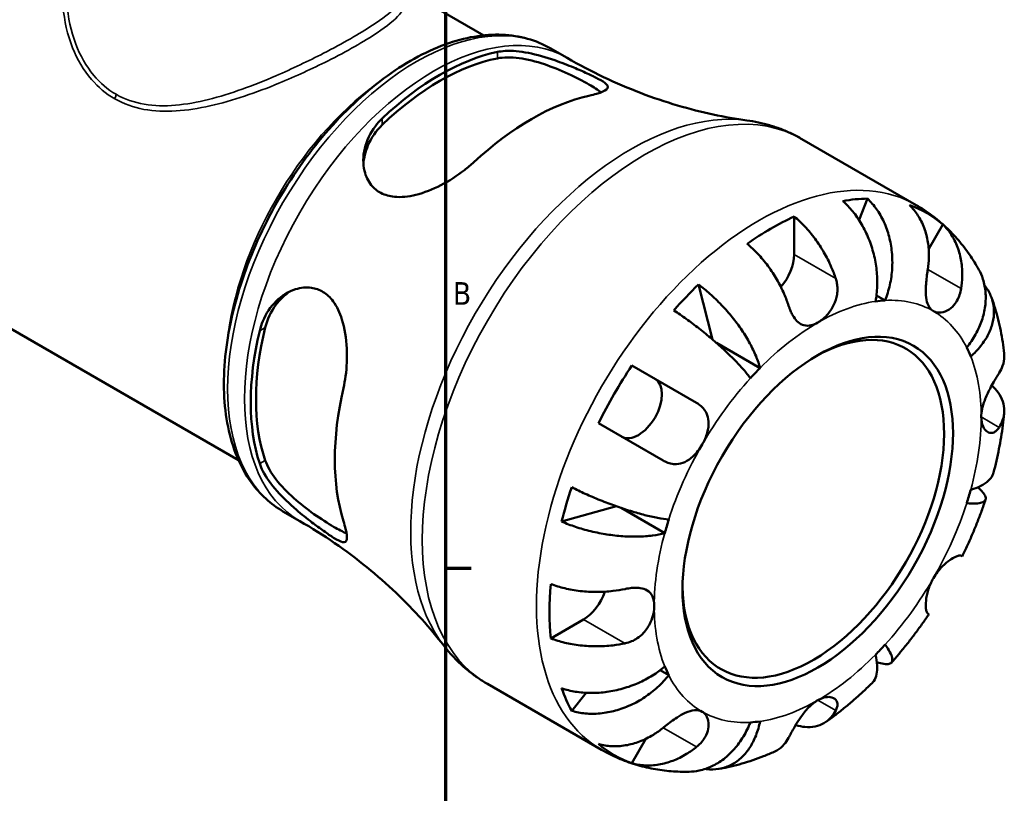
# Model space of a CAD drawing. Header units: millimetres. Extents: x 0 to 897, y 0 to 599.
# Tile 9 of 10: x 763 to 897, y 415 to 520. Entities that reach past the tile are written whole.
import ezdxf

# ---------------------------------------------------------------- set-up
doc = ezdxf.new("R2010")
doc.units = ezdxf.units.MM
for name, color, linetype, lineweight in [('Border (ANSI)', 7, 'Continuous', 70), ('Visible (ANSI)', 7, 'Continuous', 50), ('Visible Narrow (ANSI)', 7, 'Continuous', 35)]:
    doc.layers.add(name, color=color, linetype=linetype, lineweight=lineweight)
doc.styles.add('Note Text (ANSI)', font='tahoma.ttf')

# ---------------------------------------------------------------- blocks, each defined once
blk = doc.blocks.new('Borders Default Border')
at = {"layer": 'Border (ANSI)'}
blk.add_line((821, 445.5), (824.45, 445.5), dxfattribs=at)
at = {"layer": 'Border (ANSI)', "flags": 128}
blk.add_lwpolyline([(20, 20), (20, 574), (821, 574), (821, 20), (20, 20)], dxfattribs=at)
at = {"layer": 'Border (ANSI)', "insert": (821.99, 481.1), "char_height": 3.05, "attachment_point": 7, "style": 'Note Text (ANSI)'}
blk.add_mtext('B', dxfattribs=at)

msp = doc.modelspace()

# ---------------------------------------------------------------- linework, layer by layer
at = {"layer": 'Visible (ANSI)'}
for p, q in [((815.071, 523.915), (826.18, 517.501)), ((835.156, 515.754), (837.433, 514.439)), ((869.156, 503.485), (884.588, 494.575)), ((878.007, 495.438), (876.869, 492.55)), ((868.111, 493.007), (868.111, 487.877)), ((888.195, 491.953), (886.29, 488.653)), ((855.171, 483.841), (857.085, 476.399)), ((753.618, 482.838), (793.03, 460.083)), ((880.398, 481.682), (879.224, 482.36)), ((863.495, 472.547), (857.61, 475.945)), ((846.163, 472.881), (854.914, 467.829)), ((850.414, 460.035), (841.663, 465.087)), ((844.078, 453.87), (836.676, 451.806)), ((799.031, 453.183), (801.308, 451.869)), ((850.618, 450.245), (844.733, 453.642)), ((890.664, 447.189), (890.821, 447.098)), ((886.321, 439.304), (886.164, 439.395)), ((839.65, 438.581), (835.208, 436.017)), ((851.159, 431.038), (849.985, 431.716)), ((826.656, 429.873), (842.088, 420.963)), ((839.982, 428.66), (838.051, 426.231)), ((848.068, 422.45), (846.163, 419.15))]:
    msp.add_line(p, q, dxfattribs=at)
for centre, major_axis, start_param, end_param in [((737.961, 530.156), (21.25, 36.806), 6.0560366, 9.6646519), ((820.222, 482.662), (18.065, 31.29), 0.476039, 1.0947573), ((820.222, 482.662), (17.562, 30.419), 0.4668719, 1.1039244), ((832.597, 475.518), (-18.781, -32.53), 3.6297891, 4.2241925), ((864.929, 456.851), (21.136, 36.609), 0.3325614, 0.4528367), ((864.929, 456.851), (21.136, 36.609), 6.1765316, 6.3898391), ((864.929, 456.851), (21.136, 36.609), 0.6787444, 0.8920519), ((864.929, 486.04), (-2.25, -3.897), 1.2311585, 2.3561945), ((864.929, 456.851), (21.136, 36.609), 1.1179596, 1.2382349), ((871.293, 453.176), (15.625, 27.063), 0.3606936, 0.4247045), ((870.692, 453.523), (12.5, 21.651), 2.3730532, 7.0517248), ((820.222, 482.662), (17.562, 30.419), 2.0376683, 2.6747207), ((820.222, 482.662), (18.065, 31.29), 2.0468353, 2.6655537), ((871.293, 453.176), (15.625, 27.063), 5.8584808, 5.9224917), ((864.929, 456.851), (21.136, 36.609), 1.4641426, 1.6774501), ((871.293, 453.176), (-15.625, -27.063), 4.2876844, 4.3516954), ((847.054, 467.171), (2.25, 3.897), 3.1415927, 6.2831853), ((832.597, 475.518), (-18.781, -32.53), 5.2005854, 5.7949889), ((864.929, 456.851), (21.136, 36.609), 1.9033577, 2.0236331), ((871.293, 453.176), (15.625, 27.063), 5.0730826, 5.1370935), ((871.293, 453.176), (-15.625, -27.063), 5.0730826, 5.1370935), ((864.929, 456.851), (21.136, 36.609), 2.2495407, 2.4628482), ((839.65, 442.256), (-2.25, -3.897), 0.7853982, 1.9104341), ((871.293, 453.176), (15.625, 27.063), 4.2876844, 4.3516954), ((871.293, 453.176), (-15.625, -27.063), 5.8584808, 5.9224917), ((864.929, 456.851), (-21.136, -36.609), 5.8303486, 5.9506239), ((871.293, 453.176), (-15.625, -27.063), 0.3606936, 0.4247045), ((864.929, 456.851), (-21.136, -36.609), 6.1765316, 6.3898391)]:
    msp.add_ellipse(centre, major_axis=major_axis, ratio=0.5773503, start_param=start_param, end_param=end_param, dxfattribs=at)
msp.add_ellipse((871.293, 453.176), major_axis=(12.925, 22.387), ratio=0.5773503, dxfattribs=at)
for points, knots in [([(835.156, 515.754), (833.225, 516.869), (831.012, 517.482), (826.2, 517.683), (823.588, 517.224), (818.167, 515.254), (815.352, 513.688), (809.876, 509.62), (807.218, 507.111), (802.335, 501.425), (800.111, 498.253), (796.304, 491.558), (794.723, 488.037), (792.356, 480.983), (791.573, 477.451), (790.902, 470.707), (791.017, 467.496), (792.185, 461.742), (793.231, 459.189), (795.908, 455.482), (797.361, 454.148), (799.031, 453.183)], [5.4977871, 5.4977871, 5.4977871, 5.4977871, 5.7909072, 5.7909072, 6.0999016, 6.0999016, 6.4256683, 6.4256683, 6.7535463, 6.7535463, 7.0801067, 7.0801067, 7.4061037, 7.4061037, 7.732744, 7.732744, 8.0606802, 8.0606802, 8.3858374, 8.3858374, 8.6393798, 8.6393798, 8.6393798, 8.6393798]), ([(828.001, 515.253), (828.33, 515.322), (828.684, 515.367), (830.005, 515.441), (831.074, 515.341), (833.344, 514.896), (834.551, 514.545), (836.627, 513.825), (837.496, 513.487), (838.971, 512.876), (839.58, 512.61), (840.7, 512.097), (841.189, 511.859), (842.13, 511.36), (842.502, 511.122), (843, 510.635), (843.009, 510.406), (842.525, 509.986), (842.076, 509.793), (841.11, 509.509), (840.763, 509.42), (840.375, 509.333)], [-3.0759141, -3.0759141, -3.0759141, -3.0759141, -2.9287318, -2.9287318, -2.5566537, -2.5566537, -2.1766242, -2.1766242, -1.8951636, -1.8951636, -1.6697738, -1.6697738, -1.4349548, -1.4349548, -1.1219105, -1.1219105, -0.7071933, -0.7071933, -0.3305177, -0.3305177, -0.157424, -0.157424, -0.157424, -0.157424]), ([(828.001, 514.39), (828.813, 514.549), (829.831, 514.56), (832.04, 514.265), (833.231, 513.962), (835.389, 513.246), (836.51, 512.796), (838.61, 511.832), (839.59, 511.322), (841.025, 510.494), (841.593, 510.128), (842.017, 509.799)], [1.3355026, 1.3355026, 1.3355026, 1.3355026, 1.6984425, 1.6984425, 2.0613825, 2.0613825, 2.3942509, 2.3942509, 2.7271193, 2.7271193, 3.0030519, 3.0030519, 3.0030519, 3.0030519]), ([(837.433, 514.439), (839.041, 513.511), (840.687, 512.647), (844.011, 511.067), (845.689, 510.351), (849.035, 509.075), (850.702, 508.515), (853.983, 507.549), (855.597, 507.143), (858.733, 506.474), (860.255, 506.211), (861.715, 506.01)], [5.49778714, 5.49778714, 5.49778714, 5.49778714, 5.54402193, 5.54402193, 5.59025671, 5.59025671, 5.63649149, 5.63649149, 5.68272628, 5.68272628, 5.72896106, 5.72896106, 5.72896106, 5.72896106]), ([(824.819, 500.352), (824.424, 499.984), (823.995, 499.624), (822.564, 498.524), (821.483, 497.837), (819.255, 496.691), (818.103, 496.23), (815.979, 495.7), (814.997, 495.592), (813.427, 495.751), (812.815, 495.921), (811.759, 496.471), (811.321, 496.829), (810.522, 497.813), (810.217, 498.463), (809.816, 500.126), (809.83, 501.172), (810.316, 503.261), (810.804, 504.304), (811.789, 505.6), (812.102, 505.947), (812.444, 506.272)], [-3.1182499, -3.1182499, -3.1182499, -3.1182499, -2.9417429, -2.9417429, -2.5627281, -2.5627281, -2.1855122, -2.1855122, -1.8530347, -1.8530347, -1.613115, -1.613115, -1.3882729, -1.3882729, -1.1105161, -1.1105161, -0.7367728, -0.7367728, -0.3494684, -0.3494684, -0.1961573, -0.1961573, -0.1961573, -0.1961573]), ([(869.156, 503.485), (868.698, 503.75), (868.229, 503.996), (867.273, 504.45), (866.786, 504.658), (865.799, 505.034), (865.299, 505.203), (864.288, 505.501), (863.778, 505.63), (862.751, 505.849), (862.234, 505.939), (861.715, 506.01)], [5.49778714, 5.49778714, 5.49778714, 5.49778714, 5.54402193, 5.54402193, 5.59025671, 5.59025671, 5.63649149, 5.63649149, 5.68272628, 5.68272628, 5.72896106, 5.72896106, 5.72896106, 5.72896106]), ([(809.9, 500.116), (809.959, 500.939), (810.16, 501.8), (810.95, 503.66), (811.632, 504.63), (812.444, 505.408)], [0.74301866, 0.74301866, 0.74301866, 0.74301866, 1.02867671, 1.02867671, 1.39161666, 1.39161666, 1.39161666, 1.39161666]), ([(879.092, 481.552), (879.215, 482.176), (879.302, 482.886), (879.357, 484.342), (879.326, 485.088), (879.177, 486.456), (879.047, 487.205), (878.675, 488.677), (878.434, 489.4), (877.913, 490.68), (877.587, 491.354), (876.846, 492.62), (876.432, 493.212), (875.63, 494.197), (875.172, 494.683), (874.688, 495.109)], [5.0161165, 5.0161165, 5.0161165, 5.0161165, 5.2257877, 5.2257877, 5.4354588, 5.4354588, 5.6443437, 5.6443437, 5.8532286, 5.8532286, 6.0615671, 6.0615671, 6.2699056, 6.2699056, 6.472482, 6.472482, 6.472482, 6.472482]), ([(878.007, 495.438), (878.464, 495.009), (878.883, 494.519), (879.589, 493.524), (879.938, 492.927), (880.526, 491.645), (880.764, 490.962), (881.105, 489.665), (881.24, 488.931), (881.382, 487.436), (881.389, 486.676), (881.303, 485.284), (881.202, 484.524), (880.875, 483.042), (880.649, 482.318), (880.398, 481.682)], [0.2134337, 0.2134337, 0.2134337, 0.2134337, 0.41601, 0.41601, 0.6243485, 0.6243485, 0.832687, 0.832687, 1.0415719, 1.0415719, 1.2504568, 1.2504568, 1.4601279, 1.4601279, 1.6697991, 1.6697991, 1.6697991, 1.6697991]), ([(886.164, 485.871), (886.249, 486.4), (886.303, 486.955), (886.336, 488.225), (886.285, 488.935), (886.083, 490.19), (885.915, 490.852), (885.447, 492.097), (885.147, 492.679), (884.516, 493.65), (884.13, 494.129), (883.695, 494.551)], [5.50227189, 5.50227189, 5.50227189, 5.50227189, 5.66172607, 5.66172607, 5.87111315, 5.87111315, 6.07951382, 6.07951382, 6.28791448, 6.28791448, 6.49007585, 6.49007585, 6.49007585, 6.49007585]), ([(893.064, 485.828), (892.677, 486.528), (892.253, 487.214), (891.333, 488.547), (890.836, 489.194), (889.769, 490.439), (889.199, 491.036), (887.99, 492.168), (887.35, 492.703), (886.012, 493.697), (885.312, 494.157), (884.588, 494.575)], [5.16365593, 5.16365593, 5.16365593, 5.16365593, 5.23048217, 5.23048217, 5.29730842, 5.29730842, 5.36413466, 5.36413466, 5.4309609, 5.4309609, 5.49778714, 5.49778714, 5.49778714, 5.49778714]), ([(868.111, 493.007), (868.62, 492.593), (869.117, 492.124), (870.011, 491.18), (870.487, 490.615), (871.377, 489.412), (871.79, 488.775), (872.485, 487.568), (872.831, 486.887), (873.356, 485.673), (873.556, 485.143), (873.721, 484.639)], [0.21343841, 0.21343841, 0.21343841, 0.21343841, 0.41559978, 0.41559978, 0.62400044, 0.62400044, 0.8324011, 0.8324011, 1.04178819, 1.04178819, 1.20124236, 1.20124236, 1.20124236, 1.20124236]), ([(888.195, 491.953), (888.63, 491.531), (889.016, 491.052), (889.647, 490.081), (889.947, 489.499), (890.415, 488.254), (890.583, 487.592), (890.785, 486.337), (890.836, 485.627), (890.803, 484.357), (890.749, 483.802), (890.664, 483.273)], [0.21343841, 0.21343841, 0.21343841, 0.21343841, 0.41559978, 0.41559978, 0.62400044, 0.62400044, 0.8324011, 0.8324011, 1.04178819, 1.04178819, 1.20124236, 1.20124236, 1.20124236, 1.20124236]), ([(867.357, 480.965), (867.192, 481.468), (866.992, 481.999), (866.467, 483.213), (866.121, 483.894), (865.426, 485.1), (865.013, 485.738), (864.123, 486.941), (863.647, 487.505), (862.753, 488.45), (862.256, 488.918), (861.747, 489.333)], [5.50227189, 5.50227189, 5.50227189, 5.50227189, 5.66172607, 5.66172607, 5.87111315, 5.87111315, 6.07951382, 6.07951382, 6.28791448, 6.28791448, 6.49007585, 6.49007585, 6.49007585, 6.49007585]), ([(886.918, 480.24), (886.748, 480.338), (886.597, 480.47), (886.332, 480.806), (886.22, 481.015), (886.018, 481.578), (885.948, 481.954), (885.883, 482.775), (885.885, 483.207), (885.928, 483.977), (885.956, 484.298), (886.027, 484.934), (886.068, 485.245), (886.13, 485.658), (886.147, 485.765), (886.164, 485.871)], [0, 0, 0, 0, 0.10230486, 0.10230486, 0.2116531, 0.2116531, 0.35868741, 0.35868741, 0.49861539, 0.49861539, 0.59613895, 0.59613895, 0.69034298, 0.69034298, 0.72355027, 0.72355027, 0.72355027, 0.72355027]), ([(891.427, 475.314), (891.853, 475.85), (892.27, 476.463), (892.971, 477.729), (893.256, 478.383), (893.665, 479.588), (893.827, 480.251), (894.001, 481.563), (894.013, 482.212), (893.918, 483.367), (893.803, 483.98), (893.468, 485.01), (893.278, 485.44), (893.064, 485.828)], [5.0161165, 5.0161165, 5.0161165, 5.0161165, 5.2257877, 5.2257877, 5.4354588, 5.4354588, 5.6443437, 5.6443437, 5.8532286, 5.8532286, 6.0615671, 6.0615671, 6.2233863, 6.2233863, 6.2233863, 6.2233863]), ([(873.721, 484.639), (873.789, 484.428), (873.844, 484.212), (873.921, 483.774), (873.944, 483.553), (873.959, 483.048), (873.942, 482.766), (873.822, 481.981), (873.664, 481.492), (873.193, 480.531), (872.873, 480.076), (872.132, 479.271), (871.714, 478.935), (871.293, 478.692)], [-0.72877811, -0.72877811, -0.72877811, -0.72877811, -0.65864576, -0.65864576, -0.58948737, -0.58948737, -0.50282865, -0.50282865, -0.34782332, -0.34782332, -0.17870564, -0.17870564, 0, 0, 0, 0]), ([(795.887, 477.593), (795.992, 478.034), (796.13, 478.462), (796.726, 479.911), (797.347, 480.828), (798.868, 482.319), (799.775, 482.885), (801.437, 483.412), (802.164, 483.488), (803.431, 483.308), (803.966, 483.117), (804.97, 482.501), (805.42, 482.076), (806.323, 480.872), (806.715, 480.039), (807.386, 477.916), (807.589, 476.563), (807.71, 473.939), (807.653, 472.666), (807.416, 470.894), (807.319, 470.353), (807.2, 469.837)], [-3.0759141, -3.0759141, -3.0759141, -3.0759141, -2.9287318, -2.9287318, -2.5566537, -2.5566537, -2.1766242, -2.1766242, -1.8951636, -1.8951636, -1.6697738, -1.6697738, -1.4349548, -1.4349548, -1.1219105, -1.1219105, -0.7071933, -0.7071933, -0.3305177, -0.3305177, -0.157424, -0.157424, -0.157424, -0.157424]), ([(855.171, 483.841), (855.707, 483.445), (856.244, 483.004), (857.232, 482.126), (857.771, 481.607), (858.81, 480.514), (859.31, 479.939), (860.179, 478.86), (860.628, 478.257), (861.447, 477.044), (861.817, 476.434), (862.422, 475.329), (862.713, 474.732), (863.187, 473.582), (863.371, 473.029), (863.495, 472.547)], [0.2134337, 0.2134337, 0.2134337, 0.2134337, 0.41601, 0.41601, 0.6243485, 0.6243485, 0.832687, 0.832687, 1.0415719, 1.0415719, 1.2504568, 1.2504568, 1.4601279, 1.4601279, 1.6697991, 1.6697991, 1.6697991, 1.6697991]), ([(890.664, 483.273), (890.642, 483.14), (890.616, 483.008), (890.516, 482.588), (890.424, 482.31), (890.188, 481.768), (890.042, 481.511), (889.636, 480.95), (889.359, 480.68), (888.701, 480.228), (888.319, 480.084), (887.571, 479.999), (887.216, 480.068), (886.918, 480.24)], [-0.72474413, -0.72474413, -0.72474413, -0.72474413, -0.68292689, -0.68292689, -0.58946764, -0.58946764, -0.49014387, -0.49014387, -0.34933517, -0.34933517, -0.17856496, -0.17856496, 0, 0, 0, 0]), ([(893.832, 483.73), (893.968, 483.559), (894.092, 483.387), (894.473, 482.796), (894.707, 482.308), (895.02, 481.289), (895.099, 480.758), (895.12, 479.766), (895.063, 479.215), (894.794, 478.113), (894.581, 477.563), (894.075, 476.572), (893.735, 476.041), (892.921, 475.023), (892.447, 474.537), (891.968, 474.118)], [0.3319439, 0.3319439, 0.3319439, 0.3319439, 0.41601, 0.41601, 0.6243485, 0.6243485, 0.832687, 0.832687, 1.0415719, 1.0415719, 1.2504568, 1.2504568, 1.4601279, 1.4601279, 1.6697991, 1.6697991, 1.6697991, 1.6697991]), ([(796.635, 478.025), (796.902, 479.118), (797.402, 480.193), (798.617, 481.807), (799.263, 482.412), (799.945, 482.874)], [1.33550259, 1.33550259, 1.33550259, 1.33550259, 1.69844254, 1.69844254, 1.98410059, 1.98410059, 1.98410059, 1.98410059]), ([(896.482, 474.51), (896.428, 475.025), (896.363, 475.538), (896.209, 476.561), (896.121, 477.071), (895.92, 478.086), (895.807, 478.591), (895.556, 479.597), (895.418, 480.097), (895.115, 481.092), (894.95, 481.586), (894.77, 482.076)], [4.82599837, 4.82599837, 4.82599837, 4.82599837, 4.87035092, 4.87035092, 4.91470347, 4.91470347, 4.95905602, 4.95905602, 5.00340857, 5.00340857, 5.04776112, 5.04776112, 5.04776112, 5.04776112]), ([(862.188, 471.168), (861.937, 471.515), (861.615, 471.922), (860.869, 472.785), (860.445, 473.241), (859.605, 474.099), (859.112, 474.579), (858.063, 475.55), (857.507, 476.04), (856.46, 476.93), (855.871, 477.411), (854.679, 478.343), (854.075, 478.794), (852.992, 479.571), (852.414, 479.969), (851.851, 480.337)], [5.0161165, 5.0161165, 5.0161165, 5.0161165, 5.2257877, 5.2257877, 5.4354588, 5.4354588, 5.6443437, 5.6443437, 5.8532286, 5.8532286, 6.0615671, 6.0615671, 6.2699056, 6.2699056, 6.472482, 6.472482, 6.472482, 6.472482]), ([(871.293, 478.692), (870.997, 478.521), (870.703, 478.398), (870.071, 478.245), (869.74, 478.24), (869.146, 478.395), (868.882, 478.538), (868.425, 478.935), (868.23, 479.168), (867.939, 479.618), (867.835, 479.806), (867.649, 480.19), (867.568, 480.382), (867.444, 480.706), (867.399, 480.834), (867.357, 480.965)], [0, 0, 0, 0, 0.1255823, 0.1255823, 0.27758688, 0.27758688, 0.41565829, 0.41565829, 0.53558864, 0.53558864, 0.6106285, 0.6106285, 0.67830711, 0.67830711, 0.7205994, 0.7205994, 0.7205994, 0.7205994]), ([(895.818, 471.881), (896.007, 472.18), (896.166, 472.503), (896.43, 473.262), (896.501, 473.702), (896.502, 474.237), (896.496, 474.372), (896.481, 474.51)], [5.50227189, 5.50227189, 5.50227189, 5.50227189, 5.66172607, 5.66172607, 5.87111315, 5.87111315, 5.93939248, 5.93939248, 5.93939248, 5.93939248]), ([(893.39, 465.934), (893.39, 466.261), (893.428, 466.609), (893.583, 467.366), (893.706, 467.774), (894.061, 468.719), (894.31, 469.247), (894.744, 470.077), (894.918, 470.387), (895.215, 470.9), (895.34, 471.108), (895.581, 471.504), (895.696, 471.689), (895.807, 471.864), (895.812, 471.872), (895.818, 471.881)], [-3.12621297, -3.12621297, -3.12621297, -3.12621297, -3.00592131, -3.00592131, -2.87295675, -2.87295675, -2.69789372, -2.69789372, -2.58338701, -2.58338701, -2.49547573, -2.49547573, -2.40310236, -2.40310236, -2.39831682, -2.39831682, -2.39831682, -2.39831682]), ([(894.811, 470.192), (895.145, 469.88), (895.43, 469.556), (895.917, 468.874), (896.143, 468.454), (896.436, 467.596), (896.503, 467.158), (896.501, 466.354), (896.43, 465.914), (896.166, 465.155), (896.007, 464.832), (895.818, 464.533)], [0.2406818, 0.2406818, 0.2406818, 0.2406818, 0.41559978, 0.41559978, 0.62400044, 0.62400044, 0.8324011, 0.8324011, 1.04178819, 1.04178819, 1.20124236, 1.20124236, 1.20124236, 1.20124236]), ([(854.914, 467.829), (855.018, 467.769), (855.119, 467.704), (855.433, 467.482), (855.628, 467.31), (855.979, 466.913), (856.129, 466.689), (856.412, 466.101), (856.508, 465.724), (856.569, 464.835), (856.503, 464.322), (856.203, 463.256), (855.966, 462.713), (855.668, 462.197)], [-0.72474413, -0.72474413, -0.72474413, -0.72474413, -0.68292689, -0.68292689, -0.58946764, -0.58946764, -0.49014387, -0.49014387, -0.34933517, -0.34933517, -0.17856496, -0.17856496, 0, 0, 0, 0]), ([(895.818, 464.533), (895.759, 464.44), (895.697, 464.354), (895.524, 464.147), (895.408, 464.041), (895.15, 463.87), (895.008, 463.813), (894.646, 463.759), (894.427, 463.806), (893.986, 464.078), (893.778, 464.33), (893.475, 465.015), (893.39, 465.449), (893.39, 465.934)], [-0.71968867, -0.71968867, -0.71968867, -0.71968867, -0.66913349, -0.66913349, -0.58448293, -0.58448293, -0.49008499, -0.49008499, -0.34765985, -0.34765985, -0.17827673, -0.17827673, 0, 0, 0, 0]), ([(895.047, 458.415), (895.186, 458.947), (895.317, 459.479), (895.561, 460.545), (895.675, 461.078), (895.885, 462.144), (895.981, 462.678), (896.156, 463.745), (896.235, 464.278), (896.374, 465.345), (896.434, 465.877), (896.485, 466.41)], [4.37130058, 4.37130058, 4.37130058, 4.37130058, 4.41625966, 4.41625966, 4.46121874, 4.46121874, 4.50617782, 4.50617782, 4.5511369, 4.5511369, 4.59609598, 4.59609598, 4.59609598, 4.59609598]), ([(855.668, 462.197), (855.498, 461.902), (855.308, 461.619), (854.884, 461.07), (854.648, 460.81), (854.059, 460.271), (853.698, 460.021), (852.955, 459.681), (852.582, 459.587), (851.936, 459.555), (851.672, 459.579), (851.157, 459.695), (850.908, 459.783), (850.581, 459.942), (850.497, 459.987), (850.414, 460.035)], [0, 0, 0, 0, 0.10230486, 0.10230486, 0.2116531, 0.2116531, 0.35868741, 0.35868741, 0.49861539, 0.49861539, 0.59613895, 0.59613895, 0.69034298, 0.69034298, 0.72355027, 0.72355027, 0.72355027, 0.72355027]), ([(807.2, 451.874), (807.321, 451.488), (807.42, 451.137), (807.656, 450.154), (807.711, 449.671), (807.589, 449.08), (807.413, 448.969), (806.809, 449.093), (806.412, 449.29), (805.489, 449.86), (805.036, 450.165), (804.032, 450.876), (803.502, 451.265), (802.251, 452.221), (801.535, 452.793), (799.895, 454.202), (798.996, 455.054), (797.43, 456.813), (796.77, 457.725), (796.141, 458.956), (795.996, 459.298), (795.887, 459.63)], [-3.1182499, -3.1182499, -3.1182499, -3.1182499, -2.9417429, -2.9417429, -2.5627281, -2.5627281, -2.1855122, -2.1855122, -1.8530347, -1.8530347, -1.613115, -1.613115, -1.3882729, -1.3882729, -1.1105161, -1.1105161, -0.7367728, -0.7367728, -0.3494684, -0.3494684, -0.1961573, -0.1961573, -0.1961573, -0.1961573]), ([(807.619, 450.219), (807.121, 450.422), (806.521, 450.73), (805.871, 451.106), (805.086, 451.559), (804.154, 452.153), (802.269, 453.49), (801.319, 454.235), (799.62, 455.746), (798.762, 456.626), (797.402, 458.392), (796.902, 459.279), (796.635, 460.062)], [-0.2759327, -0.2759327, -0.2759327, -0.2759327, 0, 0, 0, 0.3328684, 0.3328684, 0.6657368, 0.6657368, 1.0286767, 1.0286767, 1.3916167, 1.3916167, 1.3916167, 1.3916167]), ([(891.968, 456.108), (892.447, 456.241), (892.921, 456.415), (893.735, 456.821), (894.075, 457.054), (894.581, 457.518), (894.794, 457.791), (894.979, 458.192), (895.018, 458.303), (895.047, 458.415)], [5.01611651, 5.01611651, 5.01611651, 5.01611651, 5.22578768, 5.22578768, 5.43545884, 5.43545884, 5.64434374, 5.64434374, 5.72182144, 5.72182144, 5.72182144, 5.72182144]), ([(838.051, 456.433), (838.651, 456.13), (839.284, 455.828), (840.499, 455.279), (841.191, 454.981), (842.594, 454.415), (843.305, 454.146), (844.599, 453.683), (845.302, 453.447), (846.668, 453.024), (847.33, 452.837), (848.492, 452.539), (849.099, 452.4), (850.22, 452.185), (850.733, 452.109), (851.159, 452.066)], [0.2134337, 0.2134337, 0.2134337, 0.2134337, 0.41601, 0.41601, 0.6243485, 0.6243485, 0.832687, 0.832687, 1.0415719, 1.0415719, 1.2504568, 1.2504568, 1.4601279, 1.4601279, 1.6697991, 1.6697991, 1.6697991, 1.6697991]), ([(892.919, 456.432), (893.192, 456.199), (893.436, 455.96), (893.803, 455.511), (893.918, 455.303), (894.013, 454.964), (894.001, 454.801), (893.827, 454.537), (893.665, 454.435), (893.256, 454.298), (892.971, 454.251), (892.27, 454.223), (891.853, 454.243), (891.427, 454.287)], [0.4267756, 0.4267756, 0.4267756, 0.4267756, 0.6243485, 0.6243485, 0.832687, 0.832687, 1.0415719, 1.0415719, 1.2504568, 1.2504568, 1.4601279, 1.4601279, 1.6697991, 1.6697991, 1.6697991, 1.6697991]), ([(890.821, 447.098), (891.066, 447.599), (891.304, 448.103), (891.767, 449.115), (891.991, 449.624), (892.426, 450.645), (892.636, 451.158), (893.042, 452.188), (893.238, 452.704), (893.614, 453.741), (893.795, 454.26), (893.969, 454.781)], [4.0463972, 4.0463972, 4.0463972, 4.0463972, 4.09081898, 4.09081898, 4.13524076, 4.13524076, 4.17966254, 4.17966254, 4.22408432, 4.22408432, 4.2685061, 4.2685061, 4.2685061, 4.2685061]), ([(820.749, 435.054), (819.845, 436.219), (818.856, 437.405), (816.708, 439.786), (815.55, 440.981), (813.073, 443.339), (811.754, 444.503), (808.976, 446.762), (807.517, 447.858), (804.487, 449.947), (802.916, 450.94), (801.308, 451.869)], [2.12502057, 2.12502057, 2.12502057, 2.12502057, 2.17125536, 2.17125536, 2.21749014, 2.21749014, 2.26372492, 2.26372492, 2.30995971, 2.30995971, 2.35619449, 2.35619449, 2.35619449, 2.35619449]), ([(850.618, 450.245), (850.139, 450.111), (849.568, 449.994), (848.335, 449.829), (847.673, 449.783), (846.414, 449.754), (845.7, 449.769), (844.24, 449.872), (843.493, 449.959), (842.124, 450.173), (841.377, 450.318), (839.91, 450.671), (839.191, 450.879), (837.937, 451.295), (837.287, 451.54), (836.676, 451.806)], [5.0161165, 5.0161165, 5.0161165, 5.0161165, 5.2257877, 5.2257877, 5.4354588, 5.4354588, 5.6443437, 5.6443437, 5.8532286, 5.8532286, 6.0615671, 6.0615671, 6.2699056, 6.2699056, 6.472482, 6.472482, 6.472482, 6.472482]), ([(886.918, 444.155), (887.089, 444.451), (887.278, 444.734), (887.7, 445.284), (887.932, 445.547), (888.491, 446.103), (888.818, 446.372), (889.419, 446.794), (889.69, 446.948), (890.082, 447.125), (890.222, 447.173), (890.45, 447.224), (890.538, 447.227), (890.627, 447.206), (890.647, 447.199), (890.664, 447.189)], [0, 0, 0, 0, 0.10230486, 0.10230486, 0.2116531, 0.2116531, 0.35868741, 0.35868741, 0.49861539, 0.49861539, 0.59613895, 0.59613895, 0.69034298, 0.69034298, 0.72355027, 0.72355027, 0.72355027, 0.72355027]), ([(835.208, 443.365), (835.821, 443.132), (836.475, 442.935), (837.74, 442.634), (838.468, 442.503), (839.954, 442.334), (840.713, 442.295), (842.105, 442.297), (842.867, 442.338), (844.182, 442.49), (844.741, 442.582), (845.26, 442.691)], [0.21343841, 0.21343841, 0.21343841, 0.21343841, 0.41559978, 0.41559978, 0.62400044, 0.62400044, 0.8324011, 0.8324011, 1.04178819, 1.04178819, 1.20124236, 1.20124236, 1.20124236, 1.20124236]), ([(886.164, 439.395), (886.142, 439.407), (886.121, 439.425), (886.057, 439.503), (886.017, 439.586), (885.948, 439.82), (885.921, 439.973), (885.884, 440.42), (885.886, 440.74), (885.966, 441.547), (886.061, 442.043), (886.387, 443.095), (886.621, 443.64), (886.918, 444.155)], [-0.72474413, -0.72474413, -0.72474413, -0.72474413, -0.68292689, -0.68292689, -0.58946764, -0.58946764, -0.49014387, -0.49014387, -0.34933517, -0.34933517, -0.17856496, -0.17856496, 0, 0, 0, 0]), ([(845.26, 442.691), (845.42, 442.725), (845.58, 442.754), (846.001, 442.818), (846.257, 442.844), (846.779, 442.862), (847.04, 442.85), (847.648, 442.763), (847.966, 442.658), (848.55, 442.304), (848.786, 442.035), (849.114, 441.336), (849.196, 440.904), (849.196, 440.419)], [-0.71968867, -0.71968867, -0.71968867, -0.71968867, -0.66913349, -0.66913349, -0.58448293, -0.58448293, -0.49008499, -0.49008499, -0.34765985, -0.34765985, -0.17827673, -0.17827673, 0, 0, 0, 0]), ([(849.196, 440.419), (849.196, 440.091), (849.158, 439.743), (848.998, 438.989), (848.868, 438.586), (848.454, 437.675), (848.138, 437.185), (847.487, 436.481), (847.201, 436.236), (846.652, 435.868), (846.401, 435.733), (845.869, 435.504), (845.589, 435.415), (845.289, 435.349), (845.274, 435.346), (845.26, 435.343)], [-3.12621297, -3.12621297, -3.12621297, -3.12621297, -3.00592131, -3.00592131, -2.87295675, -2.87295675, -2.69789372, -2.69789372, -2.58338701, -2.58338701, -2.49547573, -2.49547573, -2.40310236, -2.40310236, -2.39831682, -2.39831682, -2.39831682, -2.39831682]), ([(881.241, 432.736), (881.605, 433.147), (881.965, 433.564), (882.674, 434.408), (883.024, 434.836), (883.712, 435.702), (884.051, 436.141), (884.719, 437.028), (885.047, 437.476), (885.693, 438.383), (886.01, 438.841), (886.321, 439.304)], [3.58547553, 3.58547553, 3.58547553, 3.58547553, 3.62989731, 3.62989731, 3.67431909, 3.67431909, 3.71874088, 3.71874088, 3.76316266, 3.76316266, 3.80758444, 3.80758444, 3.80758444, 3.80758444]), ([(845.26, 435.343), (844.741, 435.234), (844.182, 435.142), (842.867, 434.989), (842.105, 434.948), (840.713, 434.947), (839.954, 434.986), (838.468, 435.155), (837.74, 435.285), (836.475, 435.587), (835.821, 435.783), (835.208, 436.017)], [5.50227189, 5.50227189, 5.50227189, 5.50227189, 5.66172607, 5.66172607, 5.87111315, 5.87111315, 6.07951382, 6.07951382, 6.28791448, 6.28791448, 6.49007585, 6.49007585, 6.49007585, 6.49007585]), ([(880.398, 435.184), (880.649, 434.838), (880.875, 434.487), (881.202, 433.866), (881.303, 433.595), (881.389, 433.173), (881.382, 432.982), (881.24, 432.698), (881.105, 432.606), (880.764, 432.519), (880.526, 432.515), (879.954, 432.608), (879.625, 432.7), (879.286, 432.82)], [5.0161165, 5.0161165, 5.0161165, 5.0161165, 5.2257877, 5.2257877, 5.4354588, 5.4354588, 5.6443437, 5.6443437, 5.8532286, 5.8532286, 6.0615671, 6.0615671, 6.25914, 6.25914, 6.25914, 6.25914]), ([(820.749, 435.054), (821.07, 434.641), (821.406, 434.238), (822.11, 433.458), (822.476, 433.081), (823.24, 432.354), (823.636, 432.005), (824.455, 431.339), (824.879, 431.021), (825.75, 430.421), (826.198, 430.137), (826.656, 429.873)], [2.12502057, 2.12502057, 2.12502057, 2.12502057, 2.17125536, 2.17125536, 2.21749014, 2.21749014, 2.26372492, 2.26372492, 2.30995971, 2.30995971, 2.35619449, 2.35619449, 2.35619449, 2.35619449]), ([(878.633, 429.986), (878.715, 430.067), (878.792, 430.156), (879.047, 430.517), (879.177, 430.838), (879.326, 431.508), (879.357, 431.919), (879.302, 432.827), (879.215, 433.324), (879.092, 433.805)], [0.96409418, 0.96409418, 0.96409418, 0.96409418, 1.04157188, 1.04157188, 1.25045677, 1.25045677, 1.46012794, 1.46012794, 1.66979911, 1.66979911, 1.66979911, 1.66979911]), ([(836.676, 429.27), (837.287, 429.064), (837.937, 428.91), (839.191, 428.708), (839.91, 428.645), (841.377, 428.637), (842.124, 428.691), (843.493, 428.881), (844.24, 429.033), (845.7, 429.447), (846.414, 429.708), (847.673, 430.264), (848.335, 430.61), (849.568, 431.386), (850.139, 431.815), (850.618, 432.234)], [0.2134337, 0.2134337, 0.2134337, 0.2134337, 0.41601, 0.41601, 0.6243485, 0.6243485, 0.832687, 0.832687, 1.0415719, 1.0415719, 1.2504568, 1.2504568, 1.4601279, 1.4601279, 1.6697991, 1.6697991, 1.6697991, 1.6697991]), ([(851.159, 431.038), (850.733, 430.503), (850.22, 429.946), (849.099, 428.921), (848.492, 428.454), (847.33, 427.683), (846.668, 427.309), (845.302, 426.685), (844.599, 426.435), (843.305, 426.082), (842.594, 425.946), (841.191, 425.814), (840.499, 425.818), (839.284, 425.932), (838.651, 426.05), (838.051, 426.231)], [5.0161165, 5.0161165, 5.0161165, 5.0161165, 5.2257877, 5.2257877, 5.4354588, 5.4354588, 5.6443437, 5.6443437, 5.8532286, 5.8532286, 6.0615671, 6.0615671, 6.2699056, 6.2699056, 6.472482, 6.472482, 6.472482, 6.472482]), ([(872.429, 424.743), (872.864, 425.053), (873.295, 425.372), (874.149, 426.025), (874.572, 426.36), (875.409, 427.045), (875.822, 427.395), (876.641, 428.11), (877.046, 428.476), (877.847, 429.22), (878.243, 429.599), (878.634, 429.985)], [3.25788565, 3.25788565, 3.25788565, 3.25788565, 3.30284473, 3.30284473, 3.34780381, 3.34780381, 3.39276289, 3.39276289, 3.43772197, 3.43772197, 3.48268105, 3.48268105, 3.48268105, 3.48268105]), ([(867.357, 422.585), (867.408, 422.682), (867.462, 422.785), (867.617, 423.074), (867.724, 423.27), (867.969, 423.709), (868.109, 423.954), (868.489, 424.592), (868.739, 424.989), (869.337, 425.843), (869.688, 426.286), (870.458, 427.081), (870.873, 427.418), (871.293, 427.661)], [-0.71968867, -0.71968867, -0.71968867, -0.71968867, -0.66913349, -0.66913349, -0.58448293, -0.58448293, -0.49008499, -0.49008499, -0.34765985, -0.34765985, -0.17827673, -0.17827673, 0, 0, 0, 0]), ([(871.293, 427.661), (871.577, 427.825), (871.859, 427.943), (872.432, 428.096), (872.716, 428.118), (873.298, 428.044), (873.565, 427.91), (873.849, 427.573), (873.918, 427.413), (873.962, 427.094), (873.954, 426.946), (873.886, 426.627), (873.823, 426.458), (873.73, 426.277), (873.725, 426.268), (873.721, 426.259)], [-3.12621297, -3.12621297, -3.12621297, -3.12621297, -3.00592131, -3.00592131, -2.87295675, -2.87295675, -2.69789372, -2.69789372, -2.58338701, -2.58338701, -2.49547573, -2.49547573, -2.40310236, -2.40310236, -2.39831682, -2.39831682, -2.39831682, -2.39831682]), ([(850.414, 423.951), (850.518, 424.036), (850.625, 424.121), (850.974, 424.397), (851.221, 424.586), (851.74, 424.965), (852.009, 425.151), (852.66, 425.571), (853.034, 425.784), (853.835, 426.153), (854.246, 426.281), (855.019, 426.352), (855.371, 426.285), (855.668, 426.113)], [-0.72474413, -0.72474413, -0.72474413, -0.72474413, -0.68292689, -0.68292689, -0.58946764, -0.58946764, -0.49014387, -0.49014387, -0.34933517, -0.34933517, -0.17856496, -0.17856496, 0, 0, 0, 0]), ([(855.668, 426.113), (855.839, 426.015), (855.989, 425.883), (856.252, 425.548), (856.36, 425.341), (856.532, 424.796), (856.568, 424.439), (856.491, 423.7), (856.386, 423.327), (856.091, 422.704), (855.938, 422.454), (855.58, 421.984), (855.379, 421.766), (855.078, 421.49), (854.997, 421.42), (854.914, 421.352)], [0, 0, 0, 0, 0.10230486, 0.10230486, 0.2116531, 0.2116531, 0.35868741, 0.35868741, 0.49861539, 0.49861539, 0.59613895, 0.59613895, 0.69034298, 0.69034298, 0.72355027, 0.72355027, 0.72355027, 0.72355027]), ([(873.721, 426.259), (873.556, 425.946), (873.356, 425.646), (872.831, 425.038), (872.485, 424.757), (871.79, 424.353), (871.377, 424.192), (870.487, 424.017), (870.011, 424.002), (869.176, 424.084), (868.753, 424.168), (868.316, 424.302)], [5.50227189, 5.50227189, 5.50227189, 5.50227189, 5.66172607, 5.66172607, 5.87111315, 5.87111315, 6.07951382, 6.07951382, 6.28791448, 6.28791448, 6.46283245, 6.46283245, 6.46283245, 6.46283245]), ([(853.901, 417.996), (854.344, 418.005), (854.812, 418.055), (855.871, 418.281), (856.46, 418.487), (857.507, 418.982), (858.063, 419.317), (859.112, 420.124), (859.605, 420.596), (860.445, 421.553), (860.869, 422.126), (861.615, 423.367), (861.937, 424.034), (862.188, 424.671)], [0.4625293, 0.4625293, 0.4625293, 0.4625293, 0.6243485, 0.6243485, 0.832687, 0.832687, 1.0415719, 1.0415719, 1.2504568, 1.2504568, 1.4601279, 1.4601279, 1.6697991, 1.6697991, 1.6697991, 1.6697991]), ([(863.495, 424.8), (863.371, 424.176), (863.187, 423.523), (862.713, 422.309), (862.422, 421.749), (861.817, 420.815), (861.447, 420.356), (860.628, 419.571), (860.179, 419.247), (859.31, 418.769), (858.81, 418.572), (857.771, 418.333), (857.232, 418.292), (856.529, 418.326), (856.318, 418.348), (856.103, 418.381)], [5.0161165, 5.0161165, 5.0161165, 5.0161165, 5.2257877, 5.2257877, 5.4354588, 5.4354588, 5.6443437, 5.6443437, 5.8532286, 5.8532286, 6.0615671, 6.0615671, 6.2699056, 6.2699056, 6.3539718, 6.3539718, 6.3539718, 6.3539718]), ([(841.663, 421.748), (842.246, 421.583), (842.854, 421.488), (844.01, 421.427), (844.664, 421.459), (845.975, 421.676), (846.633, 421.861), (847.821, 422.314), (848.461, 422.624), (849.545, 423.288), (849.999, 423.612), (850.414, 423.951)], [0.21343841, 0.21343841, 0.21343841, 0.21343841, 0.41559978, 0.41559978, 0.62400044, 0.62400044, 0.8324011, 0.8324011, 1.04178819, 1.04178819, 1.20124236, 1.20124236, 1.20124236, 1.20124236]), ([(865.412, 420.696), (865.538, 420.753), (865.659, 420.814), (866.121, 421.083), (866.467, 421.364), (866.992, 421.972), (867.192, 422.272), (867.357, 422.585)], [0.76412178, 0.76412178, 0.76412178, 0.76412178, 0.8324011, 0.8324011, 1.04178819, 1.04178819, 1.20124236, 1.20124236, 1.20124236, 1.20124236]), ([(842.088, 420.963), (842.812, 420.545), (843.56, 420.169), (845.091, 419.507), (845.874, 419.221), (847.458, 418.74), (848.261, 418.545), (849.872, 418.243), (850.681, 418.136), (852.296, 418.005), (853.101, 417.982), (853.901, 417.996)], [2.35619449, 2.35619449, 2.35619449, 2.35619449, 2.42302073, 2.42302073, 2.48984698, 2.48984698, 2.55667322, 2.55667322, 2.62349946, 2.62349946, 2.6903257, 2.6903257, 2.6903257, 2.6903257]), ([(854.914, 421.352), (854.499, 421.014), (854.045, 420.69), (852.961, 420.026), (852.321, 419.716), (851.133, 419.263), (850.475, 419.078), (849.164, 418.861), (848.51, 418.829), (847.354, 418.89), (846.746, 418.984), (846.163, 419.15)], [5.50227189, 5.50227189, 5.50227189, 5.50227189, 5.66172607, 5.66172607, 5.87111315, 5.87111315, 6.07951382, 6.07951382, 6.28791448, 6.28791448, 6.49007585, 6.49007585, 6.49007585, 6.49007585]), ([(858.004, 418.394), (858.518, 418.484), (859.029, 418.589), (860.042, 418.823), (860.544, 418.953), (861.54, 419.239), (862.034, 419.394), (863.014, 419.728), (863.5, 419.906), (864.462, 420.285), (864.939, 420.485), (865.412, 420.696)], [2.80622051, 2.80622051, 2.80622051, 2.80622051, 2.85057306, 2.85057306, 2.89492561, 2.89492561, 2.93927816, 2.93927816, 2.98363072, 2.98363072, 3.02798327, 3.02798327, 3.02798327, 3.02798327])]:
    msp.add_open_spline(points, degree=3, knots=knots, dxfattribs=at)
at = {"layer": 'Visible Narrow (ANSI)'}
for p, q in [((828.001, 514.39), (828.001, 515.253)), ((812.444, 505.408), (812.444, 506.272)), ((873.721, 484.639), (868.111, 487.877)), ((890.664, 483.273), (886.164, 485.871)), ((796.635, 478.025), (795.887, 477.593)), ((895.818, 464.533), (893.39, 465.934)), ((796.635, 460.062), (795.887, 459.63)), ((845.26, 435.343), (839.65, 438.581)), ((873.721, 426.259), (871.293, 427.661)), ((854.914, 421.352), (850.414, 423.951))]:
    msp.add_line(p, q, dxfattribs=at)
for centre, major_axis, ratio, start_param, end_param in [((765.531, 514.238), (-18.062, -31.285), 0.5773503, 3.8562913, 6.2831853), ((767.808, 512.923), (-18.062, -31.285), 0.5773503, 3.9354657, 6.2831853), ((769.001, 512.235), (-17.319, -29.997), 0.5773503, 3.9780164, 6.5773136), ((770.193, 511.546), (-16.575, -28.709), 0.5773503, 4.0292412, 6.2831853), ((817.093, 484.469), (-18.062, -31.285), 0.5773503, 3.1415927, 6.2831853), ((819.37, 483.154), (18.062, 31.285), 0.5773503, 0, 3.1415926), ((814.708, 485.846), (-16.575, -28.709), 0.5773503, 4.0575732, 5.3672048), ((775.871, 509.191), (0.424, 0.737), 0.5773247, 4.6879621, 5.4968638), ((846.053, 467.748), (21.043, 36.448), 0.5773503, 0.2311739, 2.9104187), ((847.906, 466.679), (-21.25, -36.806), 0.5773503, 3.1415927, 6.2831853), ((863.338, 457.769), (21.25, 36.806), 0.5773503, 0, 3.1415927), ((871.293, 453.176), (15.625, 27.063), 0.5773503, 0, 0.3606936), ((871.293, 453.176), (-15.625, -27.063), 0.5773503, 3.5662972, 3.9269908), ((871.293, 453.176), (15.625, 27.063), 0.5773503, 5.9224917, 6.2831853), ((871.293, 453.176), (-15.625, -27.063), 0.5773503, 3.9269908, 4.2876844), ((871.293, 453.176), (15.625, 27.063), 0.5773503, 5.4977871, 5.8584808), ((871.293, 453.176), (-15.625, -27.063), 0.5773503, 4.3516954, 4.712389), ((871.293, 453.176), (15.625, 27.063), 0.5773503, 5.1370935, 5.4977871), ((871.293, 453.176), (-15.625, -27.063), 0.5773503, 4.712389, 5.0730826), ((871.293, 453.176), (15.625, 27.063), 0.5773503, 4.712389, 5.0730826), ((871.293, 453.176), (-15.625, -27.063), 0.5773503, 5.1370935, 5.4977871), ((871.293, 453.176), (15.625, 27.063), 0.5773503, 4.3516954, 4.712389), ((871.293, 453.176), (-15.625, -27.063), 0.5773503, 5.4977871, 5.8584808), ((871.293, 453.176), (15.625, 27.063), 0.5773503, 3.9269908, 4.2876844), ((871.293, 453.176), (-15.625, -27.063), 0.5773503, 5.9224917, 6.2831853), ((871.293, 453.176), (15.625, 27.063), 0.5773503, 3.5662972, 3.9269908), ((871.293, 453.176), (-15.625, -27.063), 0.5773503, 0, 0.3606936)]:
    msp.add_ellipse(centre, major_axis=major_axis, ratio=ratio, start_param=start_param, end_param=end_param, dxfattribs=at)
for points, knots in [([(769.831, 527.172), (769.339, 525.311), (769.177, 523.329), (769.466, 519.471), (769.886, 517.589), (771.218, 514.264), (772.071, 512.794), (774.05, 510.497), (775.105, 509.608), (776.286, 508.929)], [-2.3314179, -2.3314179, -2.3314179, -2.3314179, -1.6621454, -1.6621454, -1.02673, -1.02673, -0.4649849, -0.4649849, 0, 0, 0, 0]), ([(776.471, 509.539), (775.333, 510.193), (774.32, 511.061), (772.425, 513.316), (771.614, 514.767), (770.361, 518.059), (769.976, 519.927), (769.842, 522.171), (769.831, 522.549), (769.831, 522.925)], [0, 0, 0, 0, 0.4649849, 0.4649849, 1.02673, 1.02673, 1.6621454, 1.6621454, 1.7905853, 1.7905853, 1.7905853, 1.7905853]), ([(776.286, 508.929), (777.492, 508.234), (778.827, 507.762), (783.03, 506.981), (786.077, 507.275), (792.253, 508.666), (795.41, 509.765), (800.765, 511.966), (802.996, 512.996), (807.68, 515.357), (810.001, 516.681), (813.117, 518.765), (814.134, 519.587), (815.612, 521.256), (815.825, 522.036), (815.364, 522.988), (815.236, 523.177), (815.071, 523.369)], [-14.2373427, -14.2373427, -14.2373427, -14.2373427, -13.762041, -13.762041, -12.8143671, -12.8143671, -11.8679868, -11.8679868, -11.1688978, -11.1688978, -10.2750127, -10.2750127, -9.5695398, -9.5695398, -8.6514405, -8.6514405, -8.4227908, -8.4227908, -8.4227908, -8.4227908]), ([(815.071, 522.924), (815.072, 522.408), (814.773, 521.859), (813.505, 520.537), (812.484, 519.75), (809.386, 517.722), (807.092, 516.411), (802.485, 514.04), (800.296, 512.993), (795.052, 510.735), (791.968, 509.588), (785.953, 508.088), (782.993, 507.731), (778.924, 508.425), (777.634, 508.87), (776.471, 509.539)], [8.909268, 8.909268, 8.909268, 8.909268, 9.5695398, 9.5695398, 10.2750127, 10.2750127, 11.1688978, 11.1688978, 11.8679868, 11.8679868, 12.8143671, 12.8143671, 13.762041, 13.762041, 14.2373427, 14.2373427, 14.2373427, 14.2373427])]:
    msp.add_open_spline(points, degree=3, knots=knots, dxfattribs=at)

# ---------------------------------------------------------------- block references
msp.add_blockref('Borders Default Border', (0, 0))

doc.saveas('drawing.dxf')
